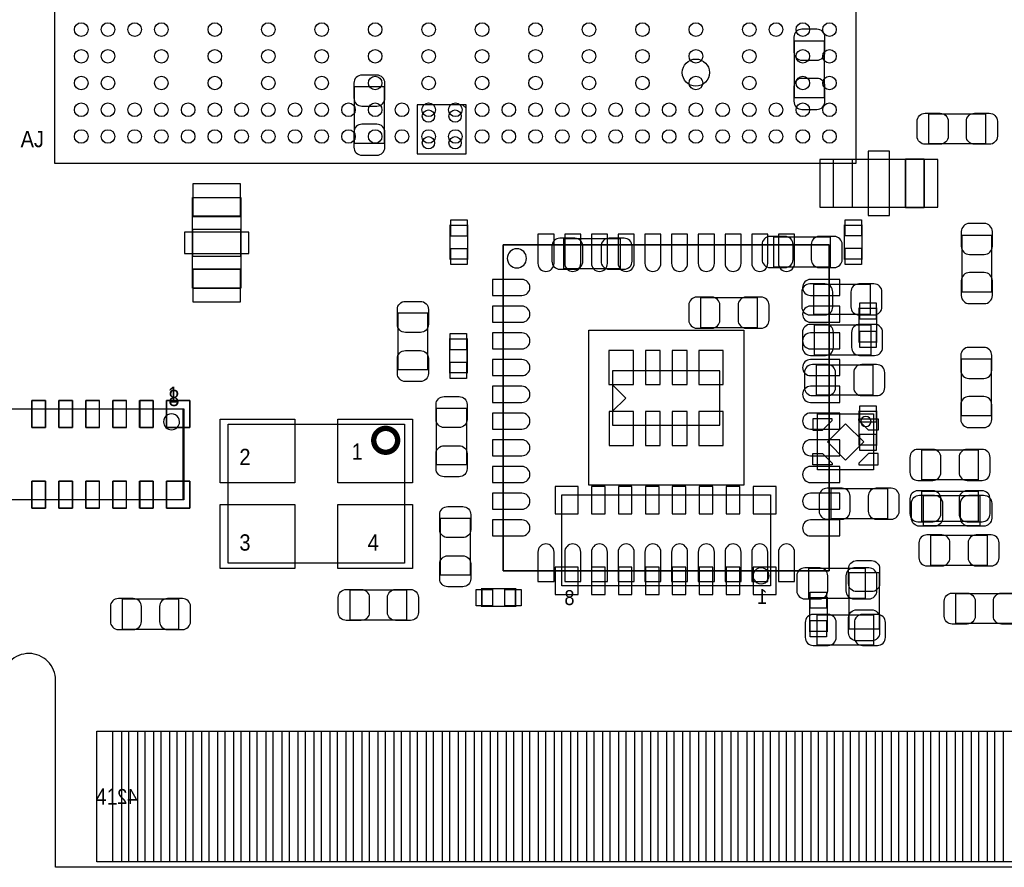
# Model space of a CAD drawing. Extents: x 7.2 to 74.8, y 33.6 to 67.
# Tile 2 of 8: x 23.3 to 41.7, y 34 to 49.9. Entities that reach past the tile are written whole.
import ezdxf

# ---------------------------------------------------------------- set-up
doc = ezdxf.new("R2010")
doc.units = 0
for name, color, linetype in [('BG_OUTLINE', 3, 'CONTINUOUS'), ('PG_ASSEMBLY_BOTTOM', 13, 'CONTINUOUS'), ('PG_ASSEMBLY_TOP', 190, 'CONTINUOUS'), ('PIN_BOTTOM', 1, 'CONTINUOUS'), ('PIN_TOP', 140, 'CONTINUOUS')]:
    doc.layers.add(name, color=color, linetype=linetype)

msp = doc.modelspace()

# ---------------------------------------------------------------- linework, layer by layer
at = {"layer": 'BG_OUTLINE'}
msp.add_lwpolyline([(74.799952, 55.992776, 0.414214), (72.800972, 53.993796, 0.414214), (74.799952, 51.994816), (74.799952, 33.993836), (23.949152, 33.993836), (23.949152, 37.493956, 0.414214), (23.451312, 37.994336, 0.414214), (22.950932, 37.493956), (22.950932, 33.993836), (7.200392, 33.993836), (7.200392, 51.994816, 0.414214), (9.199372, 53.993796, 0.414214), (7.200392, 55.992776), (7.199884, 66.987928), (74.799952, 66.987928)], format="xyb", close=True, dxfattribs=at)
at = {"layer": 'PG_ASSEMBLY_BOTTOM', "const_width": 0.024892}
for points in [[(37.771832, 48.395382), (38.331648, 48.395382), (38.331648, 49.455578), (37.771832, 49.455578), (37.771832, 48.395382)], [(29.539692, 47.536862), (30.099508, 47.536862), (30.099508, 48.597058), (29.539692, 48.597058), (29.539692, 47.536862)], [(33.452562, 45.753528), (33.452562, 45.193712), (34.512758, 45.193712), (34.512758, 45.753528), (33.452562, 45.753528)], [(37.384482, 45.786548), (37.384482, 45.226732), (38.444678, 45.226732), (38.444678, 45.786548), (37.384482, 45.786548)], [(41.463468, 45.820838), (40.903652, 45.820838), (40.903652, 44.760642), (41.463468, 44.760642), (41.463468, 45.820838)], [(38.128702, 44.899072), (38.128702, 44.339256), (39.188898, 44.339256), (39.188898, 44.899072), (38.128702, 44.899072)], [(36.015422, 44.651168), (36.015422, 44.091352), (37.075618, 44.091352), (37.075618, 44.651168), (36.015422, 44.651168)], [(39.201598, 43.582336), (39.201598, 44.142152), (38.141402, 44.142152), (38.141402, 43.582336), (39.201598, 43.582336)], [(40.893492, 42.441622), (41.453308, 42.441622), (41.453308, 43.501818), (40.893492, 43.501818), (40.893492, 42.441622)], [(39.239698, 42.82948), (39.239698, 43.389296), (38.179502, 43.389296), (38.179502, 42.82948), (39.239698, 42.82948)], [(41.210738, 41.244012), (41.210738, 41.803828), (40.150542, 41.803828), (40.150542, 41.244012), (41.210738, 41.244012)], [(38.452298, 41.077134), (38.452298, 40.517318), (39.512494, 40.517318), (39.512494, 41.077134), (38.452298, 41.077134)], [(40.150542, 41.029128), (40.150542, 40.469312), (41.210738, 40.469312), (41.210738, 41.029128), (40.150542, 41.029128)], [(40.320722, 40.203628), (40.320722, 39.643812), (41.380918, 39.643812), (41.380918, 40.203628), (40.320722, 40.203628)], [(39.094918, 39.026592), (39.094918, 39.586408), (38.034722, 39.586408), (38.034722, 39.026592), (39.094918, 39.026592)], [(38.192202, 38.715188), (38.192202, 38.155372), (39.252398, 38.155372), (39.252398, 38.715188), (38.192202, 38.715188)]]:
    msp.add_lwpolyline(points, dxfattribs=at)
at = {"layer": 'PG_ASSEMBLY_BOTTOM'}
for points in [[(31.632398, 47.341282), (31.632398, 48.259238), (30.714442, 48.259238), (30.714442, 47.341282)], [(38.499796, 46.341792), (38.499796, 47.241968), (38.849554, 47.241968), (38.849554, 46.341792)], [(40.199564, 46.341792), (40.199564, 47.241968), (39.849806, 47.241968), (39.849806, 46.341792)], [(26.511504, 46.52772), (27.41168, 46.52772), (27.41168, 46.177962), (26.511504, 46.177962)], [(26.511504, 45.4279), (27.41168, 45.4279), (27.41168, 45.927772), (26.511504, 45.927772)], [(26.511504, 44.827952), (27.41168, 44.827952), (27.41168, 45.17771), (26.511504, 45.17771)], [(22.428962, 42.571416), (26.330402, 42.571416), (26.330402, 40.869616), (22.428962, 40.869616)], [(39.252398, 41.428924), (38.202362, 41.428924), (38.202362, 42.47896), (39.252398, 42.47896)], [(37.32276, 39.25824), (33.42132, 39.25824), (33.42132, 40.96004), (37.32276, 40.96004)]]:
    msp.add_lwpolyline(points, close=True, dxfattribs=at)
for points in [[(31.632398, 48.19523), (31.559754, 48.259238)], [(40.199564, 46.341792), (38.499796, 46.341792), (38.499796, 47.241968), (40.199564, 47.241968), (40.199564, 46.341792)], [(26.511504, 44.827952), (26.511504, 46.52772), (27.41168, 46.52772), (27.41168, 44.827952), (26.511504, 44.827952)], [(34.36874, 42.2656), (36.37534, 42.2656), (36.37534, 43.2816), (34.36874, 43.2816), (34.36874, 42.2656)], [(34.61766, 42.7736), (34.36366, 43.0276)], [(34.61766, 42.7736), (34.36366, 42.5196)], [(25.192482, 39.012368), (25.192482, 38.452552), (26.252678, 38.452552), (26.252678, 39.012368), (25.192482, 39.012368)]]:
    msp.add_lwpolyline(points, dxfattribs=at)
for points in [[(39.204392, 42.334942, 1), (39.012368, 42.334942, 1), (39.204392, 42.334942)], [(37.295836, 39.44874, 0.999873), (36.996878, 39.448994, 1.000127), (37.295836, 39.44874)]]:
    msp.add_lwpolyline(points, format="xyb", dxfattribs=at)
at = {"layer": 'PG_ASSEMBLY_TOP'}
for points in [[(23.927562, 47.168054), (38.927786, 47.168054), (38.927786, 62.168278), (24.562562, 62.168278), (23.927562, 61.533278), (23.927562, 47.168054)], [(40.287194, 47.531528), (40.287194, 48.091344), (41.34739, 48.091344), (41.34739, 47.531528), (40.287194, 47.531528)], [(31.636208, 41.522142), (31.076392, 41.522142), (31.076392, 42.582338), (31.636208, 42.582338), (31.636208, 41.522142)], [(39.355268, 38.451282), (38.795452, 38.451282), (38.795452, 39.511478), (39.355268, 39.511478), (39.355268, 38.451282)], [(41.853358, 39.113968), (41.853358, 38.554152), (40.793162, 38.554152), (40.793162, 39.113968), (41.853358, 39.113968)]]:
    msp.add_lwpolyline(points, dxfattribs=at)
for points, const_width in [([(31.32836, 45.37456), (31.32836, 46.00448), (31.65856, 46.00448), (31.65856, 45.37456), (31.32836, 45.37456)], 0.0254), ([(38.70706, 45.3771), (38.70706, 46.00702), (39.03726, 46.00702), (39.03726, 45.3771), (38.70706, 45.3771)], 0.0254), ([(38.98138, 43.82262), (38.98138, 44.45254), (39.31158, 44.45254), (39.31158, 43.82262), (38.98138, 43.82262)], 0.0254), ([(30.912308, 43.302682), (30.352492, 43.302682), (30.352492, 44.362878), (30.912308, 44.362878), (30.912308, 43.302682)], 0.024892), ([(31.6484, 43.87596), (31.6484, 43.24604), (31.3182, 43.24604), (31.3182, 43.87596), (31.6484, 43.87596)], 0.0254), ([(38.98138, 41.89476), (38.98138, 42.52468), (39.31158, 42.52468), (39.31158, 41.89476), (38.98138, 41.89476)], 0.0254), ([(41.241218, 40.945308), (41.241218, 40.385492), (40.181022, 40.385492), (40.181022, 40.945308), (41.241218, 40.945308)], 0.024892), ([(31.144972, 40.522398), (31.704788, 40.522398), (31.704788, 39.462202), (31.144972, 39.462202), (31.144972, 40.522398)], 0.024892), ([(29.457142, 38.622732), (29.457142, 39.182548), (30.517338, 39.182548), (30.517338, 38.622732), (29.457142, 38.622732)], 0.024892), ([(32.55264, 38.8747), (31.92272, 38.8747), (31.92272, 39.2049), (32.55264, 39.2049), (32.55264, 38.8747)], 0.0254), ([(38.38448, 39.0398), (38.38448, 38.40988), (38.05428, 38.40988), (38.05428, 39.0398), (38.38448, 39.0398)], 0.0254)]:
    msp.add_lwpolyline(points, dxfattribs=dict(at, const_width=const_width))
for points in [[(32.32277, 45.643292), (32.32277, 39.543228), (38.422834, 39.543228), (38.422834, 45.643292)], [(32.32277, 39.543228), (32.32277, 45.643292), (38.422834, 45.643292), (38.422834, 39.543228)], [(26.348182, 42.571416), (26.348182, 40.869616), (22.446742, 40.869616), (22.446742, 42.571416)], [(30.473904, 42.282872), (30.473904, 39.682928), (27.173936, 39.682928), (27.173936, 42.282872)]]:
    msp.add_lwpolyline(points, close=True, dxfattribs=at)
for points in [[(32.75838, 45.38726, 1), (32.399224, 45.38726, 1), (32.75838, 45.38726)], [(26.266902, 42.330624, 1.000127), (25.967944, 42.33037, 0.999873), (26.266902, 42.330624)]]:
    msp.add_lwpolyline(points, format="xyb", dxfattribs=at)
at = {"layer": 'PG_ASSEMBLY_TOP', "const_width": 0.100076}
msp.add_lwpolyline([(30.347412, 41.982898, 1.000009), (29.900372, 41.982898, 0.999991), (30.347412, 41.982898)], format="xyb", dxfattribs=at)
at = {"layer": 'PIN_BOTTOM'}
for points in [[(37.761672, 49.525428), (37.761672, 49.24552, 0.414846), (37.911786, 49.095406), (38.191694, 49.095406, 0.414846), (38.341808, 49.24552), (38.341808, 49.525428, 0.414846), (38.191694, 49.675542), (37.911786, 49.675542, 0.414846)], [(29.529532, 48.666908), (29.529532, 48.387, 0.414846), (29.679646, 48.236886), (29.959554, 48.236886, 0.414846), (30.109668, 48.387), (30.109668, 48.666908, 0.414846), (29.959554, 48.817022), (29.679646, 48.817022, 0.414846)], [(38.341808, 48.325532), (38.341808, 48.60544, 0.414846), (38.191694, 48.755554), (37.911786, 48.755554, 0.414846), (37.761672, 48.60544), (37.761672, 48.325532, 0.414846), (37.911786, 48.175418), (38.191694, 48.175418, 0.414846)], [(30.109668, 47.467012), (30.109668, 47.74692, 0.414846), (29.959554, 47.897034), (29.679646, 47.897034, 0.414846), (29.529532, 47.74692), (29.529532, 47.467012, 0.414846), (29.679646, 47.316898), (29.959554, 47.316898, 0.414846)], [(40.893492, 45.890688), (40.893492, 45.61078, 0.414846), (41.043606, 45.460666), (41.323514, 45.460666, 0.414846), (41.473628, 45.61078), (41.473628, 45.890688, 0.414846), (41.323514, 46.040802), (41.043606, 46.040802, 0.414846)], [(33.382712, 45.183552), (33.66262, 45.183552, 0.414846), (33.812734, 45.333666), (33.812734, 45.613574, 0.414846), (33.66262, 45.763688), (33.382712, 45.763688, 0.414846), (33.232598, 45.613574), (33.232598, 45.333666, 0.414846)], [(34.582608, 45.763688), (34.3027, 45.763688, 0.414846), (34.152586, 45.613574), (34.152586, 45.333666, 0.414846), (34.3027, 45.183552), (34.582608, 45.183552, 0.414846), (34.732722, 45.333666), (34.732722, 45.613574, 0.414846)], [(37.314632, 45.216572), (37.59454, 45.216572, 0.414846), (37.744654, 45.366686), (37.744654, 45.646594, 0.414846), (37.59454, 45.796708), (37.314632, 45.796708, 0.414846), (37.164518, 45.646594), (37.164518, 45.366686, 0.414846)], [(38.514528, 45.796708), (38.23462, 45.796708, 0.414846), (38.084506, 45.646594), (38.084506, 45.366686, 0.414846), (38.23462, 45.216572), (38.514528, 45.216572, 0.414846), (38.664642, 45.366686), (38.664642, 45.646594, 0.414846)], [(41.473628, 44.690792), (41.473628, 44.9707, 0.414846), (41.323514, 45.120814), (41.043606, 45.120814, 0.414846), (40.893492, 44.9707), (40.893492, 44.690792, 0.414846), (41.043606, 44.540678), (41.323514, 44.540678, 0.414846)], [(38.058852, 44.329096), (38.33876, 44.329096, 0.414846), (38.488874, 44.47921), (38.488874, 44.759118, 0.414846), (38.33876, 44.909232), (38.058852, 44.909232, 0.414846), (37.908738, 44.759118), (37.908738, 44.47921, 0.414846)], [(39.258748, 44.909232), (38.97884, 44.909232, 0.414846), (38.828726, 44.759118), (38.828726, 44.47921, 0.414846), (38.97884, 44.329096), (39.258748, 44.329096, 0.414846), (39.408862, 44.47921), (39.408862, 44.759118, 0.414846)], [(35.945572, 44.081192), (36.22548, 44.081192, 0.414846), (36.375594, 44.231306), (36.375594, 44.511214, 0.414846), (36.22548, 44.661328), (35.945572, 44.661328, 0.414846), (35.795458, 44.511214), (35.795458, 44.231306, 0.414846)], [(37.145468, 44.661328), (36.86556, 44.661328, 0.414846), (36.715446, 44.511214), (36.715446, 44.231306, 0.414846), (36.86556, 44.081192), (37.145468, 44.081192, 0.414846), (37.295582, 44.231306), (37.295582, 44.511214, 0.414846)], [(38.071552, 43.572176), (38.35146, 43.572176, 0.414846), (38.501574, 43.72229), (38.501574, 44.002198, 0.414846), (38.35146, 44.152312), (38.071552, 44.152312, 0.414846), (37.921438, 44.002198), (37.921438, 43.72229, 0.414846)], [(39.271448, 44.152312), (38.99154, 44.152312, 0.414846), (38.841426, 44.002198), (38.841426, 43.72229, 0.414846), (38.99154, 43.572176), (39.271448, 43.572176, 0.414846), (39.421562, 43.72229), (39.421562, 44.002198, 0.414846)], [(40.883332, 43.571668), (40.883332, 43.29176, 0.414846), (41.033446, 43.141646), (41.313354, 43.141646, 0.414846), (41.463468, 43.29176), (41.463468, 43.571668, 0.414846), (41.313354, 43.721782), (41.033446, 43.721782, 0.414846)], [(38.109652, 42.81932), (38.38956, 42.81932, 0.414846), (38.539674, 42.969434), (38.539674, 43.249342, 0.414846), (38.38956, 43.399456), (38.109652, 43.399456, 0.414846), (37.959538, 43.249342), (37.959538, 42.969434, 0.414846)], [(39.309548, 43.399456), (39.02964, 43.399456, 0.414846), (38.879526, 43.249342), (38.879526, 42.969434, 0.414846), (39.02964, 42.81932), (39.309548, 42.81932, 0.414846), (39.459662, 42.969434), (39.459662, 43.249342, 0.414846)], [(41.463468, 42.371772), (41.463468, 42.65168, 0.414846), (41.313354, 42.801794), (41.033446, 42.801794, 0.414846), (40.883332, 42.65168), (40.883332, 42.371772, 0.414846), (41.033446, 42.221658), (41.313354, 42.221658, 0.414846)], [(40.080692, 41.233852), (40.3606, 41.233852, 0.414846), (40.510714, 41.383966), (40.510714, 41.663874, 0.414846), (40.3606, 41.813988), (40.080692, 41.813988, 0.414846), (39.930578, 41.663874), (39.930578, 41.383966, 0.414846)], [(41.280588, 41.813988), (41.00068, 41.813988, 0.414846), (40.850566, 41.663874), (40.850566, 41.383966, 0.414846), (41.00068, 41.233852), (41.280588, 41.233852, 0.414846), (41.430702, 41.383966), (41.430702, 41.663874, 0.414846)], [(38.382448, 40.507158), (38.662356, 40.507158, 0.414846), (38.81247, 40.657272), (38.81247, 40.93718, 0.414846), (38.662356, 41.087294), (38.382448, 41.087294, 0.414846), (38.232334, 40.93718), (38.232334, 40.657272, 0.414846)], [(39.582344, 41.087294), (39.302436, 41.087294, 0.414846), (39.152322, 40.93718), (39.152322, 40.657272, 0.414846), (39.302436, 40.507158), (39.582344, 40.507158, 0.414846), (39.732458, 40.657272), (39.732458, 40.93718, 0.414846)], [(40.080692, 40.459152), (40.3606, 40.459152, 0.414846), (40.510714, 40.609266), (40.510714, 40.889174, 0.414846), (40.3606, 41.039288), (40.080692, 41.039288, 0.414846), (39.930578, 40.889174), (39.930578, 40.609266, 0.414846)], [(41.280588, 41.039288), (41.00068, 41.039288, 0.414846), (40.850566, 40.889174), (40.850566, 40.609266, 0.414846), (41.00068, 40.459152), (41.280588, 40.459152, 0.414846), (41.430702, 40.609266), (41.430702, 40.889174, 0.414846)], [(40.250872, 39.633652), (40.53078, 39.633652, 0.414846), (40.680894, 39.783766), (40.680894, 40.063674, 0.414846), (40.53078, 40.213788), (40.250872, 40.213788, 0.414846), (40.100758, 40.063674), (40.100758, 39.783766, 0.414846)], [(41.450768, 40.213788), (41.17086, 40.213788, 0.414846), (41.020746, 40.063674), (41.020746, 39.783766, 0.414846), (41.17086, 39.633652), (41.450768, 39.633652, 0.414846), (41.600882, 39.783766), (41.600882, 40.063674, 0.414846)], [(37.964872, 39.016432), (38.24478, 39.016432, 0.414846), (38.394894, 39.166546), (38.394894, 39.446454, 0.414846), (38.24478, 39.596568), (37.964872, 39.596568, 0.414846), (37.814758, 39.446454), (37.814758, 39.166546, 0.414846)], [(39.164768, 39.596568), (38.88486, 39.596568, 0.414846), (38.734746, 39.446454), (38.734746, 39.166546, 0.414846), (38.88486, 39.016432), (39.164768, 39.016432, 0.414846), (39.314882, 39.166546), (39.314882, 39.446454, 0.414846)], [(25.122632, 38.442392), (25.40254, 38.442392, 0.414846), (25.552654, 38.592506), (25.552654, 38.872414, 0.414846), (25.40254, 39.022528), (25.122632, 39.022528, 0.414846), (24.972518, 38.872414), (24.972518, 38.592506, 0.414846)], [(26.322528, 39.022528), (26.04262, 39.022528, 0.414846), (25.892506, 38.872414), (25.892506, 38.592506, 0.414846), (26.04262, 38.442392), (26.322528, 38.442392, 0.414846), (26.472642, 38.592506), (26.472642, 38.872414, 0.414846)], [(38.122352, 38.145212), (38.40226, 38.145212, 0.414846), (38.552374, 38.295326), (38.552374, 38.575234, 0.414846), (38.40226, 38.725348), (38.122352, 38.725348, 0.414846), (37.972238, 38.575234), (37.972238, 38.295326, 0.414846)], [(39.322248, 38.725348), (39.04234, 38.725348, 0.414846), (38.892226, 38.575234), (38.892226, 38.295326, 0.414846), (39.04234, 38.145212), (39.322248, 38.145212, 0.414846), (39.472362, 38.295326), (39.472362, 38.575234, 0.414846)]]:
    msp.add_lwpolyline(points, format="xyb", close=True, dxfattribs=at)
for points in [[(39.549832, 46.191932), (39.549832, 47.391828), (39.149782, 47.391828), (39.149782, 46.191932)], [(38.85438, 46.34738), (38.85438, 47.23638), (38.24478, 47.23638), (38.24478, 46.34738)], [(40.45458, 46.34738), (40.45458, 47.23638), (39.84498, 47.23638), (39.84498, 46.34738)], [(26.517092, 46.173136), (27.406092, 46.173136), (27.406092, 46.782736), (26.517092, 46.782736)], [(26.361644, 45.477811), (27.56154, 45.477811), (27.56154, 45.877861), (26.361644, 45.877861)], [(26.517092, 44.572936), (27.406092, 44.572936), (27.406092, 45.182536), (26.517092, 45.182536)], [(34.30143, 43.6626), (34.30143, 43.0276), (34.75863, 43.0276), (34.75863, 43.6626)], [(34.981896, 43.6626), (34.981896, 43.0276), (35.261296, 43.0276), (35.261296, 43.6626)], [(35.482022, 43.6626), (35.482022, 43.0276), (35.761422, 43.0276), (35.761422, 43.6626)], [(35.982148, 43.6626), (35.982148, 43.0276), (36.439348, 43.0276), (36.439348, 43.6626)], [(23.505922, 42.728896), (23.505922, 42.220896), (23.759922, 42.220896), (23.759922, 42.728896)], [(24.011382, 42.728896), (24.011382, 42.220896), (24.265382, 42.220896), (24.265382, 42.728896)], [(24.514302, 42.728896), (24.514302, 42.220896), (24.768302, 42.220896), (24.768302, 42.728896)], [(25.019762, 42.728896), (25.019762, 42.220896), (25.273762, 42.220896), (25.273762, 42.728896)], [(25.522682, 42.728896), (25.522682, 42.220896), (25.776682, 42.220896), (25.776682, 42.728896)], [(26.457402, 42.220896), (26.457402, 42.728896), (26.025602, 42.728896), (26.025602, 42.220896)], [(34.304732, 42.5196), (34.304732, 41.8846), (34.761932, 41.8846), (34.761932, 42.5196)], [(34.982658, 42.5196), (34.982658, 41.8846), (35.262058, 41.8846), (35.262058, 42.5196)], [(35.482784, 42.5196), (35.482784, 41.8846), (35.762184, 41.8846), (35.762184, 42.5196)], [(35.98291, 42.5196), (35.98291, 41.8846), (36.44011, 41.8846), (36.44011, 42.5196)], [(38.477444, 42.353992), (38.477444, 42.383964), (38.117272, 42.383964), (38.117272, 42.17416), (38.297358, 42.17416)], [(38.977316, 42.353992), (38.977316, 42.383964), (39.337488, 42.383964), (39.337488, 42.17416), (39.157402, 42.17416)], [(38.72738, 41.614488), (39.066834, 41.953942), (38.72738, 42.293396), (38.387926, 41.953942)], [(38.477444, 41.553892), (38.477444, 41.52392), (38.117272, 41.52392), (38.117272, 41.733724), (38.297358, 41.733724)], [(38.977316, 41.553892), (38.977316, 41.52392), (39.337488, 41.52392), (39.337488, 41.733724), (39.157402, 41.733724)], [(23.505922, 41.220136), (23.505922, 40.712136), (23.759922, 40.712136), (23.759922, 41.220136)], [(24.011382, 41.220136), (24.011382, 40.712136), (24.265382, 40.712136), (24.265382, 41.220136)], [(24.514302, 41.220136), (24.514302, 40.712136), (24.768302, 40.712136), (24.768302, 41.220136)], [(25.019762, 41.220136), (25.019762, 40.712136), (25.273762, 40.712136), (25.273762, 41.220136)], [(25.522682, 41.220136), (25.522682, 40.712136), (25.776682, 40.712136), (25.776682, 41.220136)], [(26.025602, 41.220136), (26.025602, 40.712136), (26.457402, 40.712136), (26.457402, 41.220136)], [(33.72612, 40.60952), (33.72612, 41.11752), (33.29432, 41.11752), (33.29432, 40.60952)], [(34.22904, 40.60952), (34.22904, 41.11752), (33.97504, 41.11752), (33.97504, 40.60952)], [(34.73196, 40.60952), (34.73196, 41.11752), (34.47796, 41.11752), (34.47796, 40.60952)], [(35.23742, 40.60952), (35.23742, 41.11752), (34.98342, 41.11752), (34.98342, 40.60952)], [(35.74034, 40.60952), (35.74034, 41.11752), (35.48634, 41.11752), (35.48634, 40.60952)], [(36.2458, 40.60952), (36.2458, 41.11752), (35.9918, 41.11752), (35.9918, 40.60952)], [(36.74872, 40.60952), (36.74872, 41.11752), (36.49472, 41.11752), (36.49472, 40.60952)], [(37.43198, 40.60952), (37.43198, 41.11752), (37.00018, 41.11752), (37.00018, 40.60952)], [(33.29432, 39.60876), (33.29432, 39.10076), (33.72612, 39.10076), (33.72612, 39.60876)], [(34.22904, 39.10076), (34.22904, 39.60876), (33.97504, 39.60876), (33.97504, 39.10076)], [(34.73196, 39.10076), (34.73196, 39.60876), (34.47796, 39.60876), (34.47796, 39.10076)], [(35.23742, 39.10076), (35.23742, 39.60876), (34.98342, 39.60876), (34.98342, 39.10076)], [(35.74034, 39.10076), (35.74034, 39.60876), (35.48634, 39.60876), (35.48634, 39.10076)], [(36.2458, 39.10076), (36.2458, 39.60876), (35.9918, 39.60876), (35.9918, 39.10076)], [(36.74872, 39.10076), (36.74872, 39.60876), (36.49472, 39.60876), (36.49472, 39.10076)], [(37.00018, 39.60876), (37.00018, 39.10076), (37.43198, 39.10076), (37.43198, 39.60876)], [(25.021286, 34.093912), (25.021286, 36.543742), (25.478486, 36.543742), (25.478486, 34.093912)], [(25.621234, 34.093912), (25.621234, 36.543742), (26.078434, 36.543742), (26.078434, 34.093912)], [(26.221182, 34.093912), (26.221182, 36.543742), (26.678382, 36.543742), (26.678382, 34.093912)], [(26.821384, 34.093912), (26.821384, 36.543742), (27.278584, 36.543742), (27.278584, 34.093912)], [(27.421332, 34.093912), (27.421332, 36.543742), (27.878532, 36.543742), (27.878532, 34.093912)], [(28.02128, 34.093912), (28.02128, 36.543742), (28.47848, 36.543742), (28.47848, 34.093912)], [(28.621228, 34.093912), (28.621228, 36.543742), (29.078428, 36.543742), (29.078428, 34.093912)], [(29.221176, 34.093912), (29.221176, 36.543742), (29.678376, 36.543742), (29.678376, 34.093912)], [(29.821378, 34.093912), (29.821378, 36.543742), (30.278578, 36.543742), (30.278578, 34.093912)], [(30.421326, 34.093912), (30.421326, 36.543742), (30.878526, 36.543742), (30.878526, 34.093912)], [(31.021274, 34.093912), (31.021274, 36.543742), (31.478474, 36.543742), (31.478474, 34.093912)], [(31.621222, 34.093912), (31.621222, 36.543742), (32.078422, 36.543742), (32.078422, 34.093912)], [(32.22117, 34.093912), (32.22117, 36.543742), (32.67837, 36.543742), (32.67837, 34.093912)], [(32.821372, 34.093912), (32.821372, 36.543742), (33.278572, 36.543742), (33.278572, 34.093912)], [(33.42132, 34.093912), (33.42132, 36.543742), (33.87852, 36.543742), (33.87852, 34.093912)], [(34.021268, 34.093912), (34.021268, 36.543742), (34.478468, 36.543742), (34.478468, 34.093912)], [(34.621216, 34.093912), (34.621216, 36.543742), (35.078416, 36.543742), (35.078416, 34.093912)], [(35.221164, 34.093912), (35.221164, 36.543742), (35.678364, 36.543742), (35.678364, 34.093912)], [(35.821366, 34.093912), (35.821366, 36.543742), (36.278566, 36.543742), (36.278566, 34.093912)], [(36.421314, 34.093912), (36.421314, 36.543742), (36.878514, 36.543742), (36.878514, 34.093912)], [(37.021262, 34.093912), (37.021262, 36.543742), (37.478462, 36.543742), (37.478462, 34.093912)], [(37.62121, 34.093912), (37.62121, 36.543742), (38.07841, 36.543742), (38.07841, 34.093912)], [(38.221158, 34.093912), (38.221158, 36.543742), (38.678358, 36.543742), (38.678358, 34.093912)], [(38.82136, 34.093912), (38.82136, 36.543742), (39.27856, 36.543742), (39.27856, 34.093912)], [(39.421308, 34.093912), (39.421308, 36.543742), (39.878508, 36.543742), (39.878508, 34.093912)], [(40.021256, 34.093912), (40.021256, 36.543742), (40.478456, 36.543742), (40.478456, 34.093912)], [(40.621204, 34.093912), (40.621204, 36.543742), (41.078404, 36.543742), (41.078404, 34.093912)], [(41.221406, 34.093912), (41.221406, 36.543742), (41.678606, 36.543742), (41.678606, 34.093912)]]:
    msp.add_lwpolyline(points, close=True, dxfattribs=at)
for centre, radius in [((35.927792, 48.862996), 0.254), ((30.923484, 48.050196), 0.115062), ((31.423356, 48.050196), 0.115062), ((30.923484, 47.550324), 0.115062), ((31.423356, 47.550324), 0.115062)]:
    msp.add_circle(centre, radius, dxfattribs=at)
at = {"layer": 'PIN_TOP'}
for points in [[(40.217344, 48.101504), (40.497252, 48.101504, -0.414846), (40.647366, 47.95139), (40.647366, 47.671482, -0.414846), (40.497252, 47.521368), (40.217344, 47.521368, -0.414846), (40.06723, 47.671482), (40.06723, 47.95139, -0.414846)], [(41.41724, 47.521368), (41.137332, 47.521368, -0.414846), (40.987218, 47.671482), (40.987218, 47.95139, -0.414846), (41.137332, 48.101504), (41.41724, 48.101504, -0.414846), (41.567354, 47.95139), (41.567354, 47.671482, -0.414846)], [(33.272984, 45.84319), (32.972756, 45.84319), (32.972756, 45.29328, 0.414214), (33.12287, 45.143166, 0.414214), (33.272984, 45.29328)], [(33.772856, 45.84319), (33.472628, 45.84319), (33.472628, 45.29328, 0.414214), (33.622742, 45.143166, 0.414214), (33.772856, 45.29328)], [(34.272982, 45.84319), (33.972754, 45.84319), (33.972754, 45.29328, 0.414214), (34.122868, 45.143166, 0.414214), (34.272982, 45.29328)], [(34.772854, 45.84319), (34.472626, 45.84319), (34.472626, 45.29328, 0.414214), (34.62274, 45.143166, 0.414214), (34.772854, 45.29328)], [(35.27298, 45.84319), (34.972752, 45.84319), (34.972752, 45.29328, 0.414214), (35.122866, 45.143166, 0.414214), (35.27298, 45.29328)], [(35.772852, 45.84319), (35.472624, 45.84319), (35.472624, 45.29328, 0.414214), (35.622738, 45.143166, 0.414214), (35.772852, 45.29328)], [(36.272978, 45.84319), (35.97275, 45.84319), (35.97275, 45.29328, 0.414214), (36.122864, 45.143166, 0.414214), (36.272978, 45.29328)], [(36.77285, 45.84319), (36.472622, 45.84319), (36.472622, 45.29328, 0.414214), (36.622736, 45.143166, 0.414214), (36.77285, 45.29328)], [(37.272976, 45.84319), (36.972748, 45.84319), (36.972748, 45.29328, 0.414214), (37.122862, 45.143166, 0.414214), (37.272976, 45.29328)], [(37.772848, 45.84319), (37.47262, 45.84319), (37.47262, 45.29328, 0.414214), (37.622734, 45.143166, 0.414214), (37.772848, 45.29328)], [(32.122872, 44.993306), (32.122872, 44.693078), (32.672782, 44.693078, 0.414214), (32.822896, 44.843192, 0.414214), (32.672782, 44.993306)], [(38.622732, 44.693078), (38.622732, 44.993306), (38.072822, 44.993306, 0.414214), (37.922708, 44.843192, 0.414214), (38.072822, 44.693078)], [(30.922468, 44.432728), (30.922468, 44.15282, -0.414846), (30.772354, 44.002706), (30.492446, 44.002706, -0.414846), (30.342332, 44.15282), (30.342332, 44.432728, -0.414846), (30.492446, 44.582842), (30.772354, 44.582842, -0.414846)], [(32.122872, 44.493434), (32.122872, 44.193206), (32.672782, 44.193206, 0.414214), (32.822896, 44.34332, 0.414214), (32.672782, 44.493434)], [(38.622732, 44.193206), (38.622732, 44.493434), (38.072822, 44.493434, 0.414214), (37.922708, 44.34332, 0.414214), (38.072822, 44.193206)], [(32.122872, 43.993308), (32.122872, 43.69308), (32.672782, 43.69308, 0.414214), (32.822896, 43.843194, 0.414214), (32.672782, 43.993308)], [(38.622732, 43.69308), (38.622732, 43.993308), (38.072822, 43.993308, 0.414214), (37.922708, 43.843194, 0.414214), (38.072822, 43.69308)], [(30.342332, 43.232832), (30.342332, 43.51274, -0.414846), (30.492446, 43.662854), (30.772354, 43.662854, -0.414846), (30.922468, 43.51274), (30.922468, 43.232832, -0.414846), (30.772354, 43.082718), (30.492446, 43.082718, -0.414846)], [(32.122872, 43.493436), (32.122872, 43.193208), (32.672782, 43.193208, 0.414214), (32.822896, 43.343322, 0.414214), (32.672782, 43.493436)], [(38.622732, 43.193208), (38.622732, 43.493436), (38.072822, 43.493436, 0.414214), (37.922708, 43.343322, 0.414214), (38.072822, 43.193208)], [(32.122872, 42.99331), (32.122872, 42.693082), (32.672782, 42.693082, 0.414214), (32.822896, 42.843196, 0.414214), (32.672782, 42.99331)], [(38.622732, 42.693082), (38.622732, 42.99331), (38.072822, 42.99331, 0.414214), (37.922708, 42.843196, 0.414214), (38.072822, 42.693082)], [(31.646368, 42.652188), (31.646368, 42.37228, -0.414846), (31.496254, 42.222166), (31.216346, 42.222166, -0.414846), (31.066232, 42.37228), (31.066232, 42.652188, -0.414846), (31.216346, 42.802302), (31.496254, 42.802302, -0.414846)], [(32.122872, 42.493438), (32.122872, 42.19321), (32.672782, 42.19321, 0.414214), (32.822896, 42.343324, 0.414214), (32.672782, 42.493438)], [(38.622732, 42.19321), (38.622732, 42.493438), (38.072822, 42.493438, 0.414214), (37.922708, 42.343324, 0.414214), (38.072822, 42.19321)], [(31.066232, 41.452292), (31.066232, 41.7322, -0.414846), (31.216346, 41.882314), (31.496254, 41.882314, -0.414846), (31.646368, 41.7322), (31.646368, 41.452292, -0.414846), (31.496254, 41.302178), (31.216346, 41.302178, -0.414846)], [(32.122872, 41.993312), (32.122872, 41.693084), (32.672782, 41.693084, 0.414214), (32.822896, 41.843198, 0.414214), (32.672782, 41.993312)], [(38.622732, 41.693084), (38.622732, 41.993312), (38.072822, 41.993312, 0.414214), (37.922708, 41.843198, 0.414214), (38.072822, 41.693084)], [(32.122872, 41.49344), (32.122872, 41.193212), (32.672782, 41.193212, 0.414214), (32.822896, 41.343326, 0.414214), (32.672782, 41.49344)], [(38.622732, 41.193212), (38.622732, 41.49344), (38.072822, 41.49344, 0.414214), (37.922708, 41.343326, 0.414214), (38.072822, 41.193212)], [(32.122872, 40.993314), (32.122872, 40.693086), (32.672782, 40.693086, 0.414214), (32.822896, 40.8432, 0.414214), (32.672782, 40.993314)], [(38.622732, 40.693086), (38.622732, 40.993314), (38.072822, 40.993314, 0.414214), (37.922708, 40.8432, 0.414214), (38.072822, 40.693086)], [(40.111172, 40.955468), (40.39108, 40.955468, -0.414846), (40.541194, 40.805354), (40.541194, 40.525446, -0.414846), (40.39108, 40.375332), (40.111172, 40.375332, -0.414846), (39.961058, 40.525446), (39.961058, 40.805354, -0.414846)], [(41.311068, 40.375332), (41.03116, 40.375332, -0.414846), (40.881046, 40.525446), (40.881046, 40.805354, -0.414846), (41.03116, 40.955468), (41.311068, 40.955468, -0.414846), (41.461182, 40.805354), (41.461182, 40.525446, -0.414846)], [(31.714948, 40.592248), (31.714948, 40.31234, -0.414846), (31.564834, 40.162226), (31.284926, 40.162226, -0.414846), (31.134812, 40.31234), (31.134812, 40.592248, -0.414846), (31.284926, 40.742362), (31.564834, 40.742362, -0.414846)], [(32.122872, 40.493442), (32.122872, 40.193214), (32.672782, 40.193214, 0.414214), (32.822896, 40.343328, 0.414214), (32.672782, 40.493442)], [(38.622732, 40.193214), (38.622732, 40.493442), (38.072822, 40.493442, 0.414214), (37.922708, 40.343328, 0.414214), (38.072822, 40.193214)], [(32.972756, 39.34333), (33.272984, 39.34333), (33.272984, 39.89324, 0.414214), (33.12287, 40.043354, 0.414214), (32.972756, 39.89324)], [(33.472628, 39.34333), (33.772856, 39.34333), (33.772856, 39.89324, 0.414214), (33.622742, 40.043354, 0.414214), (33.472628, 39.89324)], [(33.972754, 39.34333), (34.272982, 39.34333), (34.272982, 39.89324, 0.414214), (34.122868, 40.043354, 0.414214), (33.972754, 39.89324)], [(34.472626, 39.34333), (34.772854, 39.34333), (34.772854, 39.89324, 0.414214), (34.62274, 40.043354, 0.414214), (34.472626, 39.89324)], [(34.972752, 39.34333), (35.27298, 39.34333), (35.27298, 39.89324, 0.414214), (35.122866, 40.043354, 0.414214), (34.972752, 39.89324)], [(35.472624, 39.34333), (35.772852, 39.34333), (35.772852, 39.89324, 0.414214), (35.622738, 40.043354, 0.414214), (35.472624, 39.89324)], [(35.97275, 39.34333), (36.272978, 39.34333), (36.272978, 39.89324, 0.414214), (36.122864, 40.043354, 0.414214), (35.97275, 39.89324)], [(36.472622, 39.34333), (36.77285, 39.34333), (36.77285, 39.89324, 0.414214), (36.622736, 40.043354, 0.414214), (36.472622, 39.89324)], [(36.972748, 39.34333), (37.272976, 39.34333), (37.272976, 39.89324, 0.414214), (37.122862, 40.043354, 0.414214), (36.972748, 39.89324)], [(37.47262, 39.34333), (37.772848, 39.34333), (37.772848, 39.89324, 0.414214), (37.622734, 40.043354, 0.414214), (37.47262, 39.89324)], [(31.134812, 39.392352), (31.134812, 39.67226, -0.414846), (31.284926, 39.822374), (31.564834, 39.822374, -0.414846), (31.714948, 39.67226), (31.714948, 39.392352, -0.414846), (31.564834, 39.242238), (31.284926, 39.242238, -0.414846)], [(39.365428, 39.581328), (39.365428, 39.30142, -0.414846), (39.215314, 39.151306), (38.935406, 39.151306, -0.414846), (38.785292, 39.30142), (38.785292, 39.581328, -0.414846), (38.935406, 39.731442), (39.215314, 39.731442, -0.414846)], [(29.387292, 39.192708), (29.6672, 39.192708, -0.414846), (29.817314, 39.042594), (29.817314, 38.762686, -0.414846), (29.6672, 38.612572), (29.387292, 38.612572, -0.414846), (29.237178, 38.762686), (29.237178, 39.042594, -0.414846)], [(30.587188, 38.612572), (30.30728, 38.612572, -0.414846), (30.157166, 38.762686), (30.157166, 39.042594, -0.414846), (30.30728, 39.192708), (30.587188, 39.192708, -0.414846), (30.737302, 39.042594), (30.737302, 38.762686, -0.414846)], [(40.723312, 39.124128), (41.00322, 39.124128, -0.414846), (41.153334, 38.974014), (41.153334, 38.694106, -0.414846), (41.00322, 38.543992), (40.723312, 38.543992, -0.414846), (40.573198, 38.694106), (40.573198, 38.974014, -0.414846)], [(41.923208, 38.543992), (41.6433, 38.543992, -0.414846), (41.493186, 38.694106), (41.493186, 38.974014, -0.414846), (41.6433, 39.124128), (41.923208, 39.124128, -0.414846), (42.073322, 38.974014), (42.073322, 38.694106, -0.414846)], [(38.785292, 38.381432), (38.785292, 38.66134, -0.414846), (38.935406, 38.811454), (39.215314, 38.811454, -0.414846), (39.365428, 38.66134), (39.365428, 38.381432, -0.414846), (39.215314, 38.231318), (38.935406, 38.231318, -0.414846)]]:
    msp.add_lwpolyline(points, format="xyb", close=True, dxfattribs=at)
for points in [[(31.64586, 45.804074), (31.34106, 45.804074), (31.34106, 46.108874), (31.64586, 46.108874)], [(39.02456, 45.806614), (38.71976, 45.806614), (38.71976, 46.111414), (39.02456, 46.111414)], [(31.64586, 45.270166), (31.34106, 45.270166), (31.34106, 45.574966), (31.64586, 45.574966)], [(39.02456, 45.272706), (38.71976, 45.272706), (38.71976, 45.577506), (39.02456, 45.577506)], [(39.29888, 44.252134), (38.99408, 44.252134), (38.99408, 44.556934), (39.29888, 44.556934)], [(33.922716, 41.143174), (33.922716, 44.043092), (36.822634, 44.043092), (36.822634, 41.143174)], [(31.3309, 43.980354), (31.6357, 43.980354), (31.6357, 43.675554), (31.3309, 43.675554)], [(39.29888, 43.718226), (38.99408, 43.718226), (38.99408, 44.023026), (39.29888, 44.023026)], [(31.3309, 43.446446), (31.6357, 43.446446), (31.6357, 43.141646), (31.3309, 43.141646)], [(23.757382, 42.728896), (23.757382, 42.220896), (23.503382, 42.220896), (23.503382, 42.728896)], [(24.262842, 42.728896), (24.262842, 42.220896), (24.008842, 42.220896), (24.008842, 42.728896)], [(24.765762, 42.728896), (24.765762, 42.220896), (24.511762, 42.220896), (24.511762, 42.728896)], [(25.271222, 42.728896), (25.271222, 42.220896), (25.017222, 42.220896), (25.017222, 42.728896)], [(25.774142, 42.728896), (25.774142, 42.220896), (25.520142, 42.220896), (25.520142, 42.728896)], [(26.025602, 42.220896), (26.025602, 42.728896), (26.457402, 42.728896), (26.457402, 42.220896)], [(39.29888, 42.324274), (38.99408, 42.324274), (38.99408, 42.629074), (39.29888, 42.629074)], [(28.422346, 42.3799), (28.422346, 41.1861), (27.025346, 41.1861), (27.025346, 42.3799)], [(30.622494, 42.3799), (30.622494, 41.1861), (29.225494, 41.1861), (29.225494, 42.3799)], [(39.29888, 41.790366), (38.99408, 41.790366), (38.99408, 42.095166), (39.29888, 42.095166)], [(23.757382, 41.220136), (23.757382, 40.712136), (23.503382, 40.712136), (23.503382, 41.220136)], [(24.262842, 41.220136), (24.262842, 40.712136), (24.008842, 40.712136), (24.008842, 41.220136)], [(24.765762, 41.220136), (24.765762, 40.712136), (24.511762, 40.712136), (24.511762, 41.220136)], [(25.271222, 41.220136), (25.271222, 40.712136), (25.017222, 40.712136), (25.017222, 41.220136)], [(25.774142, 41.220136), (25.774142, 40.712136), (25.520142, 40.712136), (25.520142, 41.220136)], [(26.457402, 41.220136), (26.457402, 40.712136), (26.025602, 40.712136), (26.025602, 41.220136)], [(28.422346, 40.7797), (28.422346, 39.5859), (27.025346, 39.5859), (27.025346, 40.7797)], [(30.622494, 40.7797), (30.622494, 39.5859), (29.225494, 39.5859), (29.225494, 40.7797)], [(32.123126, 39.1922), (32.123126, 38.8874), (31.818326, 38.8874), (31.818326, 39.1922)], [(32.657034, 39.1922), (32.657034, 38.8874), (32.352234, 38.8874), (32.352234, 39.1922)], [(38.06698, 39.144194), (38.37178, 39.144194), (38.37178, 38.839394), (38.06698, 38.839394)], [(38.06698, 38.610286), (38.37178, 38.610286), (38.37178, 38.305486), (38.06698, 38.305486)], [(24.721312, 34.093912), (24.721312, 36.543742), (25.178512, 36.543742), (25.178512, 34.093912)], [(25.32126, 34.093912), (25.32126, 36.543742), (25.77846, 36.543742), (25.77846, 34.093912)], [(25.921208, 34.093912), (25.921208, 36.543742), (26.378408, 36.543742), (26.378408, 34.093912)], [(26.52141, 34.093912), (26.52141, 36.543742), (26.97861, 36.543742), (26.97861, 34.093912)], [(27.121358, 34.093912), (27.121358, 36.543742), (27.578558, 36.543742), (27.578558, 34.093912)], [(27.721306, 34.093912), (27.721306, 36.543742), (28.178506, 36.543742), (28.178506, 34.093912)], [(28.321254, 34.093912), (28.321254, 36.543742), (28.778454, 36.543742), (28.778454, 34.093912)], [(28.921202, 34.093912), (28.921202, 36.543742), (29.378402, 36.543742), (29.378402, 34.093912)], [(29.521404, 34.093912), (29.521404, 36.543742), (29.978604, 36.543742), (29.978604, 34.093912)], [(30.121352, 34.093912), (30.121352, 36.543742), (30.578552, 36.543742), (30.578552, 34.093912)], [(30.7213, 34.093912), (30.7213, 36.543742), (31.1785, 36.543742), (31.1785, 34.093912)], [(31.321248, 34.093912), (31.321248, 36.543742), (31.778448, 36.543742), (31.778448, 34.093912)], [(31.921196, 34.093912), (31.921196, 36.543742), (32.378396, 36.543742), (32.378396, 34.093912)], [(32.521398, 34.093912), (32.521398, 36.543742), (32.978598, 36.543742), (32.978598, 34.093912)], [(33.121346, 34.093912), (33.121346, 36.543742), (33.578546, 36.543742), (33.578546, 34.093912)], [(33.721294, 34.093912), (33.721294, 36.543742), (34.178494, 36.543742), (34.178494, 34.093912)], [(34.321242, 34.093912), (34.321242, 36.543742), (34.778442, 36.543742), (34.778442, 34.093912)], [(34.92119, 34.093912), (34.92119, 36.543742), (35.37839, 36.543742), (35.37839, 34.093912)], [(35.521392, 34.093912), (35.521392, 36.543742), (35.978592, 36.543742), (35.978592, 34.093912)], [(36.12134, 34.093912), (36.12134, 36.543742), (36.57854, 36.543742), (36.57854, 34.093912)], [(36.721288, 34.093912), (36.721288, 36.543742), (37.178488, 36.543742), (37.178488, 34.093912)], [(37.321236, 34.093912), (37.321236, 36.543742), (37.778436, 36.543742), (37.778436, 34.093912)], [(37.921184, 34.093912), (37.921184, 36.543742), (38.378384, 36.543742), (38.378384, 34.093912)], [(38.521386, 34.093912), (38.521386, 36.543742), (38.978586, 36.543742), (38.978586, 34.093912)], [(39.121334, 34.093912), (39.121334, 36.543742), (39.578534, 36.543742), (39.578534, 34.093912)], [(39.721282, 34.093912), (39.721282, 36.543742), (40.178482, 36.543742), (40.178482, 34.093912)], [(40.32123, 34.093912), (40.32123, 36.543742), (40.77843, 36.543742), (40.77843, 34.093912)], [(40.921178, 34.093912), (40.921178, 36.543742), (41.378378, 36.543742), (41.378378, 34.093912)], [(41.52138, 34.093912), (41.52138, 36.543742), (41.97858, 36.543742), (41.97858, 34.093912)]]:
    msp.add_lwpolyline(points, close=True, dxfattribs=at)
for centre in [(24.427688, 49.668176), (24.92756, 49.668176), (25.427686, 49.668176), (25.927558, 49.668176), (26.927556, 49.668176), (27.927554, 49.668176), (28.927552, 49.668176), (29.92755, 49.668176), (30.927548, 49.668176), (31.9278, 49.668176), (32.927798, 49.668176), (33.927796, 49.668176), (34.927794, 49.668176), (35.927792, 49.668176), (36.92779, 49.668176), (37.427662, 49.668176), (37.927788, 49.668176), (38.42766, 49.668176), (24.427688, 49.16805), (24.92756, 49.16805), (25.927558, 49.16805), (26.927556, 49.16805), (27.927554, 49.16805), (28.927552, 49.16805), (29.92755, 49.16805), (30.927548, 49.16805), (31.9278, 49.16805), (32.927798, 49.16805), (33.927796, 49.16805), (34.927794, 49.16805), (35.927792, 49.16805), (36.92779, 49.16805), (37.927788, 49.16805), (38.42766, 49.16805), (24.427688, 48.668178), (24.92756, 48.668178), (25.927558, 48.668178), (26.927556, 48.668178), (27.927554, 48.668178), (28.927552, 48.668178), (29.92755, 48.668178), (30.927548, 48.668178), (31.9278, 48.668178), (32.927798, 48.668178), (33.927796, 48.668178), (34.927794, 48.668178), (35.927792, 48.668178), (36.92779, 48.668178), (37.927788, 48.668178), (38.42766, 48.668178), (24.427688, 48.168052), (24.92756, 48.168052), (25.427686, 48.168052), (25.927558, 48.168052), (26.427684, 48.168052), (26.927556, 48.168052), (27.427682, 48.168052), (27.927554, 48.168052), (28.42768, 48.168052), (28.927552, 48.168052), (29.427678, 48.168052), (29.92755, 48.168052), (30.427676, 48.168052), (30.927548, 48.168052), (31.427674, 48.168052), (31.9278, 48.168052), (32.427672, 48.168052), (32.927798, 48.168052), (33.42767, 48.168052), (33.927796, 48.168052), (34.427668, 48.168052), (34.927794, 48.168052), (35.427666, 48.168052), (35.927792, 48.168052), (36.427664, 48.168052), (36.92779, 48.168052), (37.427662, 48.168052), (37.927788, 48.168052), (38.42766, 48.168052), (24.427688, 47.66818), (24.92756, 47.66818), (25.427686, 47.66818), (25.927558, 47.66818), (26.427684, 47.66818), (26.927556, 47.66818), (27.427682, 47.66818), (27.927554, 47.66818), (28.42768, 47.66818), (28.927552, 47.66818), (29.427678, 47.66818), (29.92755, 47.66818), (30.427676, 47.66818), (30.927548, 47.66818), (31.427674, 47.66818), (31.9278, 47.66818), (32.427672, 47.66818), (32.927798, 47.66818), (33.42767, 47.66818), (33.927796, 47.66818), (34.427668, 47.66818), (34.927794, 47.66818), (35.427666, 47.66818), (35.927792, 47.66818), (36.427664, 47.66818), (36.92779, 47.66818), (37.427662, 47.66818), (37.927788, 47.66818), (38.42766, 47.66818)]:
    msp.add_circle(centre, 0.127, dxfattribs=at)

# ---------------------------------------------------------------- texts
at = {"layer": 'PG_ASSEMBLY_BOTTOM', "text_generation_flag": 2}
for s, height, width, p in [('8', 0.3048, 0.916667, (26.26614, 42.62374)), ('8', 0.2794, 0.909091, (33.65627, 38.900354)), ('1', 0.2794, 0.909091, (37.26561, 38.923214)), ('42', 0.2794, 0.909091, (25.478486, 35.179254))]:
    msp.add_text(s, height=height, dxfattribs=dict(at, width=width)).set_placement(p)
at = {"layer": 'PG_ASSEMBLY_TOP', "width": 0.916667}
for s, p in [('AJ', (23.29434, 47.46752)), ('1', (26.04516, 42.6847)), ('2', (27.387042, 41.519094)), ('1', (29.487114, 41.618916)), ('3', (27.387042, 39.918894)), ('4', (29.787088, 39.918894)), ('41', (24.695912, 35.166554))]:
    msp.add_text(s, height=0.3048, dxfattribs=at).set_placement(p)

doc.saveas('drawing.dxf')
